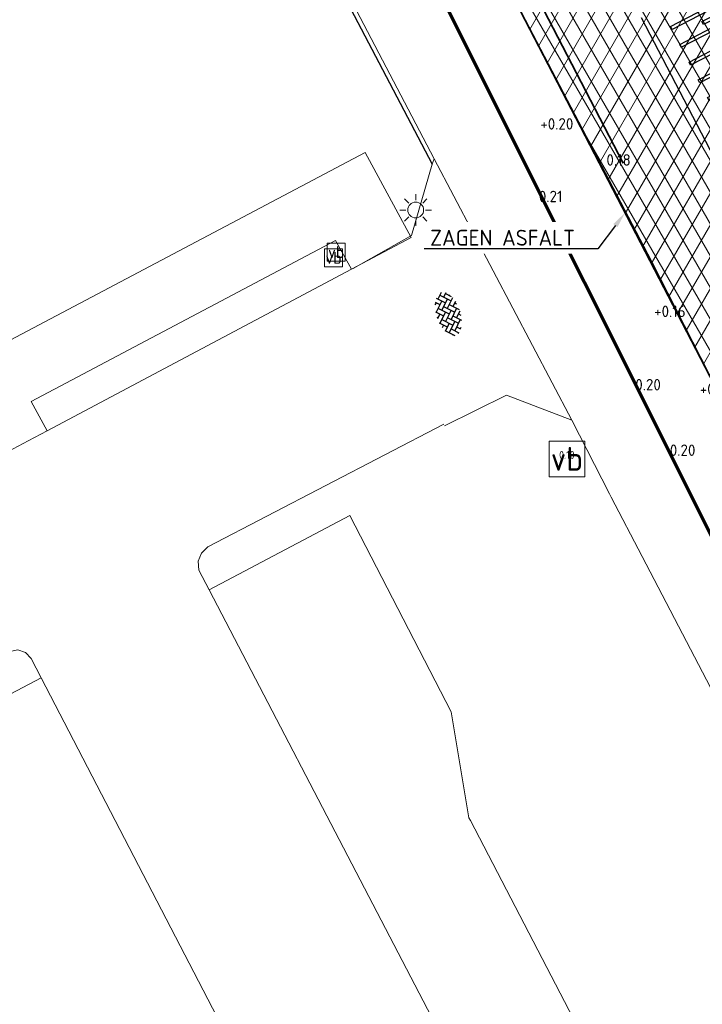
# Model space of a CAD drawing. Header units: metres. Extents: x 108651 to 109770, y 520801 to 521818.
# Tile 27 of 66: x 109093 to 109115, y 521159 to 521190. Entities that reach past the tile are written whole.
import ezdxf
from ezdxf import colors
from ezdxf.entities.mleader import LeaderData, LeaderLine
from ezdxf.enums import TextEntityAlignment as Align
from ezdxf.math import Vec2, Vec3

# ---------------------------------------------------------------- set-up
doc = ezdxf.new("R2010")
doc.units = ezdxf.units.M
for name, color, linetype, lineweight in [('B-WE-GR-BEPLANTING_CULTUUR_HEESTERS-GV', 253, 'Continuous', 18), ('B-WE-IE-MEUBILAIR_WEGMEUBILAIR-S', 253, 'Continuous', 25), ('B-WE-IE-MEUBILAIR_WEGMEUBILAIR_VERKEERSBORD-S', 253, 'Continuous', 25), ('B-WE-KL-ET_LS_OV_LICHTMAST-S', 253, 'Continuous', 25), ('B-WE-VH-VERHARDING_ACHTERKANTBAND-G', 253, 'Continuous', 25), ('B-WE-VH-VERHARDING_ASFALT-GV', 253, 'Continuous', 18), ('B-WE-VH-VERHARDING_BETONSTRAATSTEEN-GV', 253, 'Continuous', 18), ('B-WE-VH-VERHARDING_BETONSTRAATSTEEN-S', 253, 'Continuous', 25), ('B-WE-VH-VERHARDING_OPEN-G', 253, 'Continuous', 18), ('B-WE-VH-VERHARDING_STRAATBAKSTEEN-GV', 253, 'Continuous', 18), ('N-WE-KG-WERKGRENS_FASE 3A-G', 10, 'XX-WERKGRENS_CIRCEL', 70), ('N-WE-VW-MARKERING_DWARS_DRIEHOEK-G', 7, 'VW-HAAIETAND50_L', 35), ('V-WE-RI-HWA-T25', 7, 'Continuous', 25), ('V-WE-VH-DREMPEL-S', 30, 'Continuous', 25), ('V-WE-VH-KANTVERHARDING-G', 4, 'Continuous', 25), ('V-WE-VH-VERHARDING_ASFALT-A-200', 212, 'Continuous', 18), ('V-WE-VH-VERHARDING_ASFALT_ZAAGSNEDE-G', 240, 'VH-ZAAGSNEDE_Z', 25), ('X-XX-AL-T18', 253, 'Continuous', 18)]:
    doc.layers.add(name, color=color, linetype=linetype, lineweight=lineweight)
doc.layers.add('B-WE-IE-MEUBILAIR_WEGMEUBILAIR_VERKEERSBORD-S-HGT', color=253, linetype='Continuous')
doc.styles.add('ISOCP', font='isocp.shx', dxfattribs={"width": 0.8})
doc.styles.add('NLCS-ISO', font='NLCS-ISO.ttf')
doc.styles.add('NLCS-ISO-M200-T18', font='NLCS-ISO.ttf', dxfattribs={"height": 0.36})
doc.styles.add('NLCS-ISO-M200-T25', font='NLCS-ISO.ttf', dxfattribs={"height": 0.5})
doc.styles.get("Standard").update_dxf_attribs({"font": 'isocpeur.ttf'})
doc.linetypes.add('VH-ZAAGSNEDE_Z', pattern='A,2,["z",Standard,S=1,R=0,X=0,Y=-1.25],0.5', length=2.5)
doc.linetypes.add('VW-HAAIETAND50_L', pattern='A,0,-0.5,[150,NLCS.SHX,S=1,R=0,X=-0.625,Y=-0.25],-0.5', length=1)
doc.linetypes.add('XX-WERKGRENS_CIRCEL', pattern='A,10,-2.5,[69,NLCS.SHX,S=1,R=0,X=0,Y=0],-2.5', length=15)

# ---------------------------------------------------------------- blocks, each defined once
blk = doc.blocks.new('SIE-WEG_VERKEERSBORD-SO')
at = {"color": 0, "linetype": 'ByBlock', "lineweight": 18}
blk.add_lwpolyline([(-1.125, -1.125), (1.125, -1.125), (1.125, 1.125), (-1.125, 1.125)], close=True, dxfattribs=at)
at = {"color": 0, "linetype": 'ByBlock', "lineweight": 18, "style": 'NLCS-ISO'}
blk.add_text('vb', height=1.5, dxfattribs=at).set_placement((0, 0), align=Align.MIDDLE_CENTER)
blk = doc.blocks.new('SKL-ET_OV_LICHTMAST-SO')
at = {"color": 0, "linetype": 'ByBlock', "lineweight": 18}
for points in [[(-1.41, 1.41), (-0.88, 0.88)], [(0, 2), (0, 1.25)], [(0.88, 0.88), (1.41, 1.41)], [(-1.25, 0), (-2, 0)], [(2, 0), (1.25, 0)], [(-1.41, -1.41), (-0.88, -0.88)], [(0.88, -0.88), (1.41, -1.41)], [(0, -1.25), (0, -2)]]:
    blk.add_lwpolyline(points, dxfattribs=at)
blk.add_circle((0, 0), 1, dxfattribs=at)
blk = doc.blocks.new('SVH-BSS_KEIFORMAAT_KEPER-SO')
at = {"ltscale": 0.1}
for p, q in [((-0.557, 0.186), (-0.053, 0.689)), ((-0.557, 0.557), (-0.462, 0.652)), ((0.054, 0.688), (0.371, 0.371)), ((0.186, 0.557), (0.299, 0.67)), ((-1.334, 0.22), (-1.114, 0)), ((-1.299, 0.186), (-1.006, 0.479)), ((-1.299, -0.186), (-0.742, 0.371)), ((-1.203, -0.461), (-0.742, 0)), ((-1.141, 0.399), (-1.114, 0.371)), ((-0.928, 0.186), (-0.371, -0.371)), ((-0.899, 0.528), (-0.371, 0)), ((-0.619, 0.619), (-0.371, 0.371)), ((-0.557, -0.186), (0, 0.371)), ((-0.557, -0.557), (0, 0)), ((-0.186, 0.557), (0.371, 0)), ((-0.186, 0.186), (0.371, -0.371)), ((0.186, 0.186), (0.611, 0.611)), ((0.186, -0.186), (0.742, 0.371)), ((0.186, -0.557), (0.742, 0)), ((0.557, 0.557), (1.114, 0)), ((0.557, 0.186), (1.114, -0.371)), ((0.928, 0.186), (1.125, 0.383)), ((0.928, -0.186), (1.312, 0.198)), ((1.055, 0.43), (1.114, 0.371)), ((1.299, 0.186), (1.348, 0.137)), ((-1.434, -0.051), (-1.114, -0.371)), ((-0.974, -0.602), (-0.742, -0.371)), ((-0.928, -0.186), (-0.371, -0.742)), ((-0.928, -0.557), (-0.818, -0.667)), ((-0.399, -0.77), (0, -0.371)), ((-0.186, -0.186), (0.371, -0.742)), ((-0.186, -0.557), (0.054, -0.796)), ((0.341, -0.772), (0.742, -0.371)), ((0.557, -0.186), (0.961, -0.59)), ((0.557, -0.557), (0.695, -0.695)), ((0.928, -0.557), (1.394, -0.091)), ((1.299, -0.186), (1.351, -0.238)), ((-0.054, -0.797), (0, -0.742))]:
    blk.add_line(p, q, dxfattribs=at)
at = {"style": 'NLCS-ISO'}
blk.add_attdef('FORMAAT', text='', height=0.45, dxfattribs=at).set_placement((-1.459, -0.054), align=Align.MIDDLE_RIGHT)
blk.add_attdef('KLEUR', text='', height=0.45, dxfattribs=at).set_placement((1.456, -0.054), align=Align.MIDDLE_LEFT)
at = {"style": 'NLCS-ISO', "flags": 1}
blk.add_attdef('FUNCTIE', text='', height=0.45, dxfattribs=at).set_placement((0.029, -0.896), align=Align.MIDDLE_CENTER)
blk = doc.blocks.new('*U63')
for p, q in [((0.525, 0), (0.525, 1.575)), ((0.525, 1.575), (0.63, 1.575)), ((0.63, 1.575), (0.63, 0)), ((1.155, 0), (1.155, 1.575)), ((1.155, 1.575), (1.26, 1.575)), ((1.26, 1.575), (1.26, 0)), ((1.785, 0), (1.785, 1.575)), ((1.785, 1.575), (1.89, 1.575)), ((1.89, 1.575), (1.89, 0)), ((2.415, 0), (2.415, 1.575)), ((2.415, 1.575), (2.52, 1.575)), ((2.52, 1.575), (2.52, 0)), ((3.045, 0), (3.045, 1.575)), ((3.045, 1.575), (3.15, 1.575)), ((3.15, 1.575), (3.15, 0)), ((3.675, 0), (3.675, 1.575)), ((3.675, 1.575), (3.78, 1.575)), ((3.78, 1.575), (3.78, 0)), ((4.305, 0), (4.305, 1.575)), ((4.305, 1.575), (4.41, 1.575)), ((4.41, 1.575), (4.41, 0)), ((4.935, 0), (4.935, 1.575)), ((4.935, 1.575), (5.04, 1.575)), ((5.04, 1.575), (5.04, 0)), ((5.565, 0), (5.565, 1.575)), ((5.565, 1.575), (5.67, 1.575)), ((5.67, 1.575), (5.67, 0)), ((6.195, 0), (6.195, 1.575)), ((6.195, 1.575), (6.3, 1.575)), ((6.3, 1.575), (6.3, 0)), ((6.825, 0), (6.825, 1.575)), ((6.825, 1.575), (6.93, 1.575)), ((6.93, 1.575), (6.93, 0)), ((7.455, 0), (7.455, 1.575)), ((7.455, 1.575), (7.56, 1.575)), ((7.56, 1.575), (7.56, 0)), ((0.21, 0), (0.21, 0.63)), ((0.21, 0.63), (0.315, 0.63)), ((0.315, 0.63), (0.315, 0)), ((0.84, 0), (0.84, 0.63)), ((0.84, 0.63), (0.945, 0.63)), ((0.945, 0.63), (0.945, 0)), ((1.47, 0), (1.47, 0.63)), ((1.47, 0.63), (1.575, 0.63)), ((1.575, 0.63), (1.575, 0)), ((2.1, 0), (2.1, 0.63)), ((2.1, 0.63), (2.205, 0.63)), ((2.205, 0.63), (2.205, 0)), ((2.73, 0), (2.73, 0.63)), ((2.73, 0.63), (2.835, 0.63)), ((2.835, 0.63), (2.835, 0)), ((3.36, 0), (3.36, 0.63)), ((3.36, 0.63), (3.465, 0.63)), ((3.465, 0.63), (3.465, 0)), ((3.99, 0), (3.99, 0.63)), ((3.99, 0.63), (4.095, 0.63)), ((4.095, 0.63), (4.095, 0)), ((4.62, 0), (4.62, 0.63)), ((4.62, 0.63), (4.725, 0.63)), ((4.725, 0.63), (4.725, 0)), ((5.25, 0), (5.25, 0.63)), ((5.25, 0.63), (5.355, 0.63)), ((5.355, 0.63), (5.355, 0)), ((5.88, 0), (5.88, 0.63)), ((5.88, 0.63), (5.985, 0.63)), ((5.985, 0.63), (5.985, 0)), ((6.51, 0), (6.51, 0.63)), ((6.51, 0.63), (6.615, 0.63)), ((6.615, 0.63), (6.615, 0)), ((7.14, 0), (7.14, 0.63)), ((7.14, 0.63), (7.245, 0.63)), ((7.245, 0.63), (7.245, 0)), ((0, 0), (0.21, 0)), ((0.315, 0), (0.525, 0)), ((0.63, 0), (0.84, 0)), ((0.945, 0), (1.155, 0)), ((1.26, 0), (1.47, 0)), ((1.575, 0), (1.785, 0)), ((1.89, 0), (2.1, 0)), ((2.205, 0), (2.415, 0)), ((2.52, 0), (2.73, 0)), ((2.835, 0), (3.045, 0)), ((3.15, 0), (3.36, 0)), ((3.465, 0), (3.675, 0)), ((3.78, 0), (3.99, 0)), ((4.095, 0), (4.305, 0)), ((4.41, 0), (4.62, 0)), ((4.725, 0), (4.935, 0)), ((5.04, 0), (5.25, 0)), ((5.355, 0), (5.565, 0)), ((5.67, 0), (5.88, 0)), ((5.985, 0), (6.195, 0)), ((6.3, 0), (6.51, 0)), ((6.615, 0), (6.825, 0)), ((6.93, 0), (7.14, 0)), ((7.245, 0), (7.455, 0)), ((7.56, 0), (7.77, 0))]:
    blk.add_line(p, q)
for points in [[(0, 2.257), (7.602, 2.257)], [(0, -0.21), (7.602, -0.21)]]:
    blk.add_lwpolyline(points)

msp = doc.modelspace()

# ---------------------------------------------------------------- hatches: boundary and pattern name
at = {"layer": 'V-WE-VH-VERHARDING_ASFALT-A-200'}
h = msp.add_hatch(dxfattribs=at)
h.set_pattern_fill('AVH-ASFALT-SO', color=256, scale=0.5, pattern_type=2)
h.set_pattern_definition([(60, (0, 0), (-0.4330127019, 0.25), []), (120, (0, 0), (-0.4330127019, -0.25), [])])
edge = h.paths.add_edge_path()
edge.add_line((109107.271, 521194.374), (109116.15, 521177.268))
edge.add_line((109116.15, 521177.268), (109115.921, 521178.065))
edge.add_line((109115.921, 521178.065), (109115.89, 521178.692))
edge.add_line((109115.89, 521178.692), (109115.89, 521179.107))
edge.add_line((109115.89, 521179.107), (109116.417, 521180.734))
edge.add_line((109116.417, 521180.734), (109116.756, 521181.512))
edge.add_line((109116.756, 521181.512), (109117.16, 521182.258))
edge.add_line((109117.16, 521182.258), (109117.625, 521182.968))
edge.add_line((109117.625, 521182.968), (109118.643, 521184.173))
edge.add_line((109118.643, 521184.173), (109119.838, 521185.204))
edge.add_line((109119.838, 521185.204), (109120.493, 521185.646))
edge.add_line((109120.493, 521185.646), (109120.446, 521185.743))
edge.add_line((109120.446, 521185.743), (109121.566, 521186.374))
edge.add_line((109121.566, 521186.374), (109122.138, 521186.615))
edge.add_line((109122.138, 521186.615), (109123.436, 521186.988))
edge.add_line((109123.436, 521186.988), (109123.503, 521186.874))
edge.add_line((109123.503, 521186.874), (109124.767, 521187.064))
edge.add_line((109124.767, 521187.064), (109125.836, 521187.064))
edge.add_line((109125.836, 521187.064), (109126.68, 521186.962))
edge.add_line((109126.68, 521186.962), (109127.299, 521186.824))
edge.add_line((109127.299, 521186.824), (109133.61, 521190.146))
edge.add_line((109133.61, 521190.146), (109132.856, 521190.972))
edge.add_arc((109123.83, 521181.858), 12.827, 45.2771, 109.06)
edge.add_line((109119.641, 521193.982), (109116.733, 521192.794))
edge.add_line((109116.733, 521192.794), (109116.685, 521192.894))
edge.add_line((109116.685, 521192.894), (109116.086, 521192.611))
edge.add_arc((109112.764, 521198.881), 7.096, 231.817, 297.9195, ccw=False)
edge.add_line((109108.377, 521193.303), (109107.271, 521194.374))

# ---------------------------------------------------------------- linework, layer by layer
at = {"layer": 'B-WE-GR-BEPLANTING_CULTUUR_HEESTERS-GV', "flags": 128}
for points in [[(109103.855, 521182.597), (109103.349, 521183.5), (109093.769, 521178.427), (109094.266, 521177.503)], [(109085.21, 521165.055), (109094.086, 521169.728), (109093.77, 521170.337), (109093.591, 521170.527), (109093.344, 521170.608), (109093.09, 521170.554), (109085.089, 521166.319), (109084.919, 521166.156), (109084.842, 521165.933), (109084.875, 521165.699)]]:
    msp.add_lwpolyline(points, close=True, dxfattribs=at)
at = {"layer": 'B-WE-VH-VERHARDING_ACHTERKANTBAND-G'}
msp.add_lwpolyline([(109094.083, 521209.48), (109094.284, 521209.094), (109098.828, 521200.354), (109102.707, 521192.938), (109106.393, 521185.9)], dxfattribs=at)
at = {"layer": 'B-WE-VH-VERHARDING_ASFALT-GV', "flags": 128}
for points in [[(109094.176, 521209.537), (109094.4, 521209.104), (109098.896, 521200.395), (109102.846, 521192.98), (109106.459, 521186.076), (109110.792, 521177.846), (109111.979, 521175.52), (109112.031, 521175.421)], [(109105.733, 521183.595), (109103.855, 521182.597), (109094.266, 521177.503), (109093.676, 521177.19), (109093.042, 521176.855), (109080.178, 521170.071), (109079.59, 521169.761), (109078.957, 521169.428), (109064.291, 521161.715), (109062.846, 521160.955), (109058.774, 521158.817), (109056.912, 521157.926), (109054.509, 521156.834), (109053.427, 521156.555), (109052.318, 521156.417), (109051.2, 521156.421), (109049.917, 521156.618), (109048.681, 521157.015), (109047.524, 521157.602), (109046.411, 521158.479)], [(109093.344, 521170.608), (109093.591, 521170.527), (109093.77, 521170.337), (109094.086, 521169.728), (109109.677, 521139.657), (109113.575, 521141.718), (109113.986, 521143.026), (109109.913, 521150.873), (109110.48, 521151.174), (109099.371, 521172.496), (109099.046, 521173.12), (109099.028, 521173.399), (109099.131, 521173.66), (109099.334, 521173.853), (109106.762, 521177.714)], [(109112.031, 521175.421), (109113.006, 521173.553), (109124.158, 521152.184), (109124.577, 521151.385), (109128.668, 521143.496), (109129.759, 521141.392), (109133.831, 521133.551), (109135.818, 521129.778), (109141.281, 521119.402), (109144.8, 521112.719), (109145.472, 521111.494), (109149.556, 521113.628), (109144.758, 521122.403), (109140.06, 521131.56), (109135.964, 521140.131), (109131.912, 521148.504), (109130.884, 521148.989), (109121.687, 521166.669)]]:
    msp.add_lwpolyline(points, dxfattribs=at)
at = {"layer": 'B-WE-VH-VERHARDING_BETONSTRAATSTEEN-GV', "flags": 128}
for points in [[(109110.48, 521151.174), (109113.952, 521153.013), (109107.602, 521165.237), (109107.554, 521165.321), (109106.997, 521168.654), (109103.798, 521174.84), (109099.371, 521172.496)], [(109109.677, 521139.657), (109094.086, 521169.728), (109085.21, 521165.055), (109100.857, 521135.01), (109103.582, 521136.435)]]:
    msp.add_lwpolyline(points, close=True, dxfattribs=at)
at = {"layer": 'B-WE-VH-VERHARDING_OPEN-G'}
for points in [[(109106.459, 521186.076), (109106.393, 521185.9), (109105.744, 521183.657), (109103.91, 521182.615)], [(109106.788, 521177.664), (109108.734, 521178.631), (109110.792, 521177.846)]]:
    msp.add_lwpolyline(points, dxfattribs=at)
at = {"layer": 'B-WE-VH-VERHARDING_STRAATBAKSTEEN-GV', "flags": 128}
msp.add_lwpolyline([(109093.042, 521176.855), (109093.676, 521177.19), (109094.266, 521177.503), (109093.769, 521178.427), (109103.349, 521183.5), (109103.855, 521182.597), (109105.733, 521183.595), (109104.283, 521186.27), (109081.533, 521174.252), (109054.797, 521160.068)], dxfattribs=at)
at = {"layer": 'N-WE-KG-WERKGRENS_FASE 3A-G', "flags": 128}
msp.add_lwpolyline([(109325.985, 521089.891), (109318.976, 521087.098), (109317.759, 521090.31), (109323.357, 521094.593), (109238.454, 521245.385), (109219.993, 521235.574), (109207.975, 521226.877), (109134.352, 521188.292), (109146.681, 521162.038), (109133.203, 521154.372), (109125.139, 521169.625), (109118.97, 521166.626), (109096.884, 521210.772), (109081.12, 521240.821), (109089.41, 521256.905), (109098.836, 521261.004), (109100.773, 521257.626, 0.463993), (109111.285, 521254.28), (109161.484, 521279.683), (109182.49, 521274.188), (109197.384, 521282.23), (109207.411, 521265.019), (109222.743, 521273.13), (109202.684, 521306.819), (109330.854, 521375.957), (109334.104, 521366.956), (109359.352, 521304.007), (109395.916, 521316.767), (109395.014, 521304.654), (109407.223, 521303.045), (109419.647, 521302.279), (109418.208, 521287.556), (109409.708, 521288.408), (109419.013, 521237.753), (109418.562, 521234.864), (109426.445, 521234.185), (109428.101, 521222.066), (109422.353, 521222.198), (109444.16, 521149.248), (109444.21, 521130.53), (109415.056, 521118.995), (109417.942, 521109.017), (109389.8, 521098.734), (109393.219, 521089.125), (109386.118, 521086.75), (109367.934, 521091.648), (109364.106, 521102.437)], format="xyb", close=True, dxfattribs=at)
at = {"layer": 'N-WE-VW-MARKERING_DWARS_DRIEHOEK-G', "ltscale": 5, "flags": 128}
msp.add_lwpolyline([(109112.408, 521185.938), (109108.738, 521193.032)], dxfattribs=at)
at = {"layer": 'V-WE-VH-KANTVERHARDING-G', "flags": 128}
msp.add_lwpolyline([(109107.271, 521194.374), (109113.289, 521182.861), (109116.15, 521177.268)], dxfattribs=at)
at = {"layer": 'V-WE-VH-VERHARDING_ASFALT_ZAAGSNEDE-G', "flags": 128}
msp.add_lwpolyline([(109107.271, 521194.374), (109116.15, 521177.268)], dxfattribs=at)

# ---------------------------------------------------------------- block references
at = {"layer": 'B-WE-IE-MEUBILAIR_WEGMEUBILAIR-S', "xscale": 0.25, "yscale": 0.25, "zscale": 0.25}
for p in [(109103.29, 521182.952), (109103.37, 521183.134)]:
    msp.add_blockref('SIE-WEG_VERKEERSBORD-SO', p, dxfattribs=at)
at = {"layer": 'B-WE-IE-MEUBILAIR_WEGMEUBILAIR_VERKEERSBORD-S', "xscale": 0.5, "yscale": 0.5}
msp.add_blockref('SIE-WEG_VERKEERSBORD-SO', (109110.636, 521176.624, 0.104), dxfattribs=at)
at = {"layer": 'B-WE-KL-ET_LS_OV_LICHTMAST-S', "xscale": 0.25, "yscale": 0.25, "zscale": 0.25}
msp.add_blockref('SKL-ET_OV_LICHTMAST-SO', (109105.876, 521184.46), dxfattribs=at)
at = {"layer": 'B-WE-VH-VERHARDING_BETONSTRAATSTEEN-S', "xscale": 0.5, "yscale": 0.5, "rotation": 288.435}
msp.add_blockref('SVH-BSS_KEIFORMAAT_KEPER-SO', (109106.929, 521181.188), dxfattribs=at)
at = {"layer": 'V-WE-VH-DREMPEL-S', "rotation": 117.4776158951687}
msp.add_blockref('*U63', (109118.498, 521184.813), dxfattribs=at)

# ---------------------------------------------------------------- texts
at = {"layer": 'B-WE-IE-MEUBILAIR_WEGMEUBILAIR_VERKEERSBORD-S-HGT', "style": 'ISOCP'}
msp.add_text('0.10', height=0.25, dxfattribs=at).set_placement((109110.636, 521176.624, 0.104), align=Align.CENTER)
at = {"layer": 'X-XX-AL-T18', "style": 'NLCS-ISO-M200-T18'}
for s, p in [('0.18', (109112.265, 521185.856, 0.18)), ('0.21', (109110.126, 521184.706, 0.211)), ('0.21', (109110.126, 521184.706, 0.211)), ('0.20', (109113.193, 521178.78, 0.198)), ('0.20', (109114.281, 521176.717, 0.2))]:
    msp.add_text(s, height=0.36, dxfattribs=at).set_placement(p, align=Align.CENTER)
at = {"layer": 'X-XX-AL-T18', "linetype": 'Continuous', "lineweight": 18, "char_height": 0.36, "attachment_point": 8, "style": 'NLCS-ISO-M200-T18'}
for s, insert in [('+0.20', (109110.32, 521186.992, 0.2)), ('+0.16', (109113.881, 521181.09, 0.163)), ('+0.12', (109115.31, 521178.641, 0.123))]:
    msp.add_mtext(s, dxfattribs=dict(at, insert=insert))

# ---------------------------------------------------------------- next in the draw order: leaders
at = {"layer": 'V-WE-RI-HWA-T25'}
ml = msp.add_multileader_mtext('Standard', dxfattribs=at)
ml.set_content('ZAGEN ASFALT', color=256, style='NLCS-ISO-M200-T25')
ml.set_leader_properties(color=256, linetype='ByLayer', lineweight=-1)
ml.build(insert=Vec2(0, 0))
ml.multileader.update_dxf_attribs({"text_left_attachment_type": 5, "text_right_attachment_type": 5, "dogleg_length": 0.5, "arrow_head_size": 0.5})
ctx = ml.context
ctx.base_point, ctx.char_height, ctx.arrow_head_size, ctx.landing_gap_size, ctx.plane_origin = Vec3(109106.15, 521183.237), 0.5, 0.5, 0.18, Vec3(109112.465, 521184.368)
ctx.left_attachment, ctx.right_attachment = 5, 5
notes = []
notes.append((ctx, [(0, (1, 1, 0), (109111.61, 521183.237), (-1, 0), 0.5, [(0, [(109112.465, 521184.368)], 0, [])])]))
ctx.mtext.insert, ctx.mtext.flow_direction = Vec3(109106.33, 521183.837), 5
ctx.mtext.has_bg_fill, ctx.mtext.bg_color, ctx.mtext.bg_scale_factor, ctx.mtext.bg_transparency, ctx.mtext.use_window_bg_color = 1, -1027028792, 1.5, 0, 1
for ctx, leaders in notes:
    for number, flags, end, landing, length, lines in leaders:
        leader = LeaderData()
        leader.index, (leader.has_last_leader_line, leader.has_dogleg_vector, leader.attachment_direction) = number, flags
        leader.last_leader_point, leader.dogleg_vector, leader.dogleg_length = Vec3(end), Vec3(landing), length
        for number, points, colour, breaks in lines:
            line = LeaderLine()
            line.index, line.vertices, line.color, line.breaks = number, Vec3.list(points), colors.encode_raw_color(colour), breaks
            leader.lines.append(line)
        ctx.leaders.append(leader)

doc.saveas('drawing.dxf')
